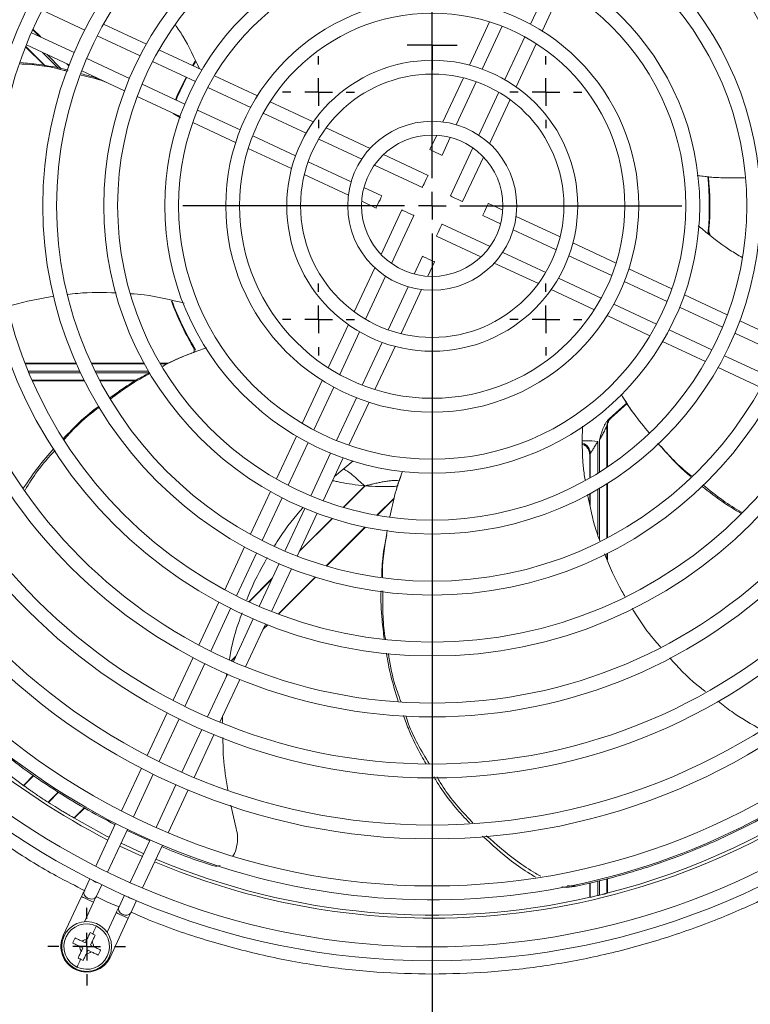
# Model space of a CAD drawing. Header units: millimetres. Extents: x 27 to 1405, y 76 to 1009.
# Tile 12 of 34: x 1096 to 1228, y 488 to 665. Entities that reach past the tile are written whole.
import ezdxf

# ---------------------------------------------------------------- set-up
doc = ezdxf.new("R2010")
doc.units = ezdxf.units.MM
doc.header["$LTSCALE"] = 5
doc.layers.add('AA', color=7, linetype='Continuous')
doc.styles.add('SLDTEXTSTYLE1', font='TXT', dxfattribs={"width": 0.75})
doc.dimstyles.new('SLDDIMSTYLE0', dxfattribs={"dimtxt": 17.5, "dimasz": 16.51, "dimexe": 0, "dimexo": 0.0625, "dimgap": 4.375, "dimtad": 1, "dimrnd": 1e-09, "dimzin": 12, "dimdsep": 46, "dimtxsty": 'SLDTEXTSTYLE1', "dimsah": 1, "dimcen": 0.09, "dimadec": 0, "dimazin": 3, "dimtfac": 1, "dimtofl": 0, "dimtmove": 0, "dimatfit": 3, "dimfxl": 1, "dimfrac": 2, "dimtolj": 1, "dimtzin": 12, "dimarcsym": 0})

# ---------------------------------------------------------------- blocks, each defined once
blk = doc.blocks.new('*D12')
at = {"layer": 'AA', "color": 7}
for p, q in [((1170.15, 626.71), (1170.15, 341.71)), ((1405.15, 392.64), (1405.15, 341.71)), ((1405.15, 346.71), (1170.15, 346.71))]:
    blk.add_line(p, q, dxfattribs=at)
for points in [[(1170.15, 346.71), (1186.66, 344.17), (1186.66, 349.25)], [(1405.15, 346.71), (1388.64, 349.25), (1388.64, 344.17)]]:
    blk.add_solid(points, dxfattribs=at)
at = {"layer": 'AA', "color": 7, "insert": (1270.67, 369.27, 18.92), "char_height": 17.5, "attachment_point": 1, "style": 'SLDTEXTSTYLE1'}
blk.add_mtext('235', dxfattribs=at)
blk = doc.blocks.new('SW_CENTERMARKSYMBOL_7')
at = {"layer": 'AA', "color": 0}
for p, q in [((0, 5), (0, 6.5)), ((0, 0), (0, 2.5)), ((-5, 0), (-6.5, 0)), ((0, 0), (-2.5, 0)), ((0, 0), (0, -2.5)), ((0, 0), (2.5, 0)), ((5, 0), (6.5, 0)), ((0, -5), (0, -6.5))]:
    blk.add_line(p, q, dxfattribs=at)
blk = doc.blocks.new('SW_CENTERMARKSYMBOL_8')
at = {"layer": 'AA', "color": 0}
for p, q in [((0, 5), (0, 6.5)), ((0, 0), (0, 2.5)), ((-5, 0), (-6.5, 0)), ((0, 0), (-2.5, 0)), ((0, 0), (0, -2.5)), ((0, 0), (2.5, 0)), ((5, 0), (6.5, 0)), ((0, -5), (0, -6.5))]:
    blk.add_line(p, q, dxfattribs=at)
blk = doc.blocks.new('SW_CENTERMARKSYMBOL_9')
at = {"layer": 'AA', "color": 0}
for p, q in [((0, 5), (0, 6.5)), ((0, 0), (0, 2.5)), ((-5, 0), (-6.5, 0)), ((0, 0), (-2.5, 0)), ((0, 0), (0, -2.5)), ((0, 0), (2.5, 0)), ((5, 0), (6.5, 0)), ((0, -5), (0, -6.5))]:
    blk.add_line(p, q, dxfattribs=at)
blk = doc.blocks.new('SW_CENTERMARKSYMBOL_10')
at = {"layer": 'AA', "color": 0}
for p, q in [((0, 5), (0, 6.5)), ((0, 0), (0, 2.5)), ((-5, 0), (-6.5, 0)), ((0, 0), (-2.5, 0)), ((0, 0), (0, -2.5)), ((0, 0), (2.5, 0)), ((5, 0), (6.5, 0)), ((0, -5), (0, -6.5))]:
    blk.add_line(p, q, dxfattribs=at)
blk = doc.blocks.new('SW_CENTERMARKSYMBOL_11')
at = {"layer": 'AA', "color": 0}
for p, q in [((0, 5), (0, 45)), ((0, 0), (0, 2.5)), ((-5, 0), (-45, 0)), ((0, 0), (-2.5, 0)), ((0, 0), (0, -2.5)), ((0, 0), (2.5, 0)), ((5, 0), (45, 0)), ((0, -5), (0, -45))]:
    blk.add_line(p, q, dxfattribs=at)
blk = doc.blocks.new('SW_CENTERMARKSYMBOL_15')
at = {"layer": 'AA', "color": 0}
for p, q in [((0, 5), (0, 7)), ((0, 0), (0, 2.5)), ((-5, 0), (-7, 0)), ((0, 0), (-2.5, 0)), ((0, 0), (0, -2.5)), ((0, 0), (2.5, 0)), ((5, 0), (7, 0)), ((0, -5), (0, -7))]:
    blk.add_line(p, q, dxfattribs=at)
blk = doc.blocks.new('SW_CENTERMARKSYMBOL_23')
at = {"layer": 'AA', "color": 0}
for p, q in [((0, 2.5), (0, 4.5)), ((0, 0), (0, 2.5)), ((-2.5, 0), (-4.5, 0)), ((0, 0), (-2.5, 0)), ((0, 0), (0, -2.5)), ((0, 0), (2.5, 0)), ((2.5, 0), (4.5, 0)), ((0, -2.5), (0, -4.5))]:
    blk.add_line(p, q, dxfattribs=at)

msp = doc.modelspace()

# ---------------------------------------------------------------- linework, layer by layer
at = {"color": 7, "linetype": 'Continuous', "lineweight": 15}
for p, q in [((1191.502, 672.176), (1187.905, 664.461)), ((1189.986, 663.245), (1193.601, 670.998)), ((1099.76, 667.021), (1107.467, 663.427)), ((1180.491, 664.89), (1176.856, 657.093)), ((1105.566, 659.348), (1097.858, 662.942)), ((1099.279, 662.28), (1098.089, 663.47)), ((1099.525, 662.165), (1098.129, 663.561)), ((1118.584, 660.891), (1110.86, 664.493)), ((1179.166, 656.368), (1182.768, 664.093)), ((1109.734, 662.37), (1117.443, 658.775)), ((1186.846, 662.191), (1183.244, 654.466)), ((1096.806, 660.383), (1100.19, 656.998)), ((1096.843, 660.477), (1100.352, 656.968)), ((1096.94, 660.723), (1104.658, 657.123)), ((1128.591, 656.225), (1120.857, 659.831)), ((1185.285, 653.163), (1188.92, 660.96)), ((1115.541, 654.697), (1107.833, 658.291)), ((1119.71, 657.718), (1127.421, 654.122)), ((1127.413, 657.84), (1126.915, 657.006)), ((1127.01, 656.962), (1127.447, 657.695)), ((1104.596, 656.963), (1104.241, 657.318)), ((1104.633, 657.058), (1104.487, 657.203)), ((1106.929, 656.064), (1114.654, 652.462)), ((1138.621, 651.548), (1130.868, 655.163)), ((1175.78, 654.787), (1172.076, 646.842)), ((1174.487, 646.335), (1178.105, 654.093)), ((1125.519, 650.044), (1117.808, 653.639)), ((1129.689, 653.064), (1137.404, 649.467)), ((1182.183, 652.191), (1178.565, 644.433)), ((1116.927, 651.402), (1124.661, 647.796)), ((1148.703, 646.846), (1140.906, 650.482)), ((1180.504, 642.912), (1184.209, 650.857)), ((1135.503, 645.388), (1127.788, 648.986)), ((1123.411, 648.379), (1124.76, 647.552)), ((1139.675, 648.408), (1147.4, 644.806)), ((1126.938, 646.734), (1134.691, 643.119)), ((1158.954, 642.066), (1151.009, 645.771)), ((1145.498, 640.728), (1137.773, 644.33)), ((1149.675, 643.745), (1157.433, 640.127)), ((1170.955, 644.439), (1169.741, 641.836)), ((1171.916, 640.822), (1173.417, 644.039)), ((1136.976, 642.053), (1144.772, 638.418)), ((1177.495, 642.137), (1173.459, 633.482)), ((1155.531, 636.049), (1147.773, 639.667)), ((1169.398, 637.196), (1161.358, 640.945)), ((1175.634, 632.468), (1179.383, 640.508)), ((1159.729, 639.057), (1168.384, 635.021)), ((1147.079, 637.342), (1155.024, 633.638)), ((1161.044, 633.478), (1157.827, 634.979)), ((1157.427, 632.517), (1160.03, 631.303)), ((1164.67, 630.96), (1160.92, 622.92)), ((1182.877, 630.911), (1180.274, 632.125)), ((1162.809, 621.291), (1166.845, 629.946)), ((1179.26, 629.95), (1182.477, 628.449)), ((1193.225, 626.085), (1185.28, 629.79)), ((1180.575, 624.371), (1171.92, 628.407)), ((1184.773, 627.379), (1192.531, 623.761)), ((1219.968, 627.449), (1220.065, 627.483)), ((1170.906, 626.232), (1178.946, 622.482)), ((1219.925, 627.096), (1219.959, 626.707)), ((1203.328, 621.374), (1195.531, 625.01)), ((1168.388, 622.606), (1166.887, 619.389)), ((1190.629, 619.683), (1182.871, 623.3)), ((1194.806, 622.7), (1202.531, 619.098)), ((1159.8, 620.516), (1156.095, 612.571)), ((1169.349, 618.989), (1170.563, 621.592)), ((1181.35, 621.362), (1189.295, 617.657)), ((1213.366, 616.694), (1205.613, 620.309)), ((1158.121, 611.237), (1161.738, 618.995)), ((1200.629, 615.02), (1192.904, 618.622)), ((1165.817, 617.093), (1162.199, 609.335)), ((1164.523, 608.64), (1168.228, 616.586)), ((1191.601, 616.581), (1199.398, 612.946)), ((1204.801, 618.039), (1212.516, 614.442)), ((1223.377, 612.025), (1215.643, 615.632)), ((1210.614, 610.363), (1202.899, 613.961)), ((1214.785, 613.384), (1222.495, 609.788)), ((1201.683, 611.88), (1209.436, 608.265)), ((1155.019, 610.265), (1151.384, 602.468)), ((1233.375, 607.363), (1225.65, 610.965)), ((1153.458, 601.237), (1157.06, 608.962)), ((1220.594, 605.71), (1212.883, 609.306)), ((1224.763, 608.731), (1232.471, 605.136)), ((1126.974, 606.319), (1127.134, 606.232)), ((1127.426, 605.653), (1127.315, 605.951)), ((1161.138, 607.06), (1157.536, 599.335)), ((1159.812, 598.538), (1163.448, 606.334)), ((1211.713, 607.203), (1219.447, 603.597)), ((1230.569, 601.058), (1222.861, 604.653)), ((1105.902, 603.306), (1096.704, 603.306)), ((1105.943, 603.212), (1096.741, 603.212)), ((1118.156, 603.306), (1108.646, 603.306)), ((1118.207, 603.212), (1108.689, 603.212)), ((1122.532, 603.306), (1121.024, 603.306)), ((1122.33, 603.212), (1121.078, 603.212)), ((1221.72, 602.537), (1229.444, 598.935)), ((1097.976, 600.215), (1107.359, 600.215)), ((1098.016, 600.122), (1107.406, 600.122)), ((1110.169, 600.215), (1116.815, 600.215)), ((1110.218, 600.122), (1116.664, 600.122)), ((1150.318, 600.183), (1146.703, 592.43)), ((1148.801, 591.251), (1152.399, 598.966)), ((1156.477, 597.065), (1152.88, 589.35)), ((1155.132, 588.5), (1158.747, 596.253)), ((1202.362, 593.473), (1202.454, 593.429)), ((1201.65, 584.508), (1201.65, 591.943)), ((1201.744, 591.9), (1201.65, 591.943)), ((1201.744, 584.57), (1201.744, 591.9)), ((1145.641, 590.153), (1142.035, 582.419)), ((1144.148, 581.272), (1147.744, 588.983)), ((1151.822, 587.081), (1148.226, 579.37)), ((1198.653, 586.976), (1198.56, 586.813)), ((1198.56, 586.813), (1198.56, 582.586)), ((1198.653, 586.976), (1198.653, 582.64)), ((1150.463, 578.489), (1154.07, 586.223)), ((1155.899, 585.687), (1152.498, 582.852)), ((1201.65, 571.731), (1201.65, 581.53)), ((1201.744, 571.78), (1201.744, 581.589)), ((1140.975, 580.146), (1137.373, 572.421)), ((1198.56, 579.718), (1198.56, 578.04)), ((1198.653, 579.769), (1198.653, 577.647)), ((1139.496, 571.296), (1143.091, 579.005)), ((1160.227, 575.839), (1163.242, 578.854)), ((1147.169, 577.103), (1143.574, 569.395)), ((1145.801, 568.491), (1149.403, 576.216)), ((1151.089, 566.701), (1158.092, 573.704)), ((1136.314, 570.151), (1132.714, 562.432)), ((1134.845, 561.322), (1138.439, 569.029)), ((1201.65, 568.016), (1201.65, 568.921)), ((1201.744, 567.815), (1201.744, 568.968)), ((1142.517, 567.128), (1138.923, 559.42)), ((1141.143, 558.502), (1144.742, 566.22)), ((1142.403, 558.015), (1149.085, 564.697)), ((1131.656, 560.162), (1128.059, 552.447)), ((1130.195, 551.349), (1133.788, 559.056)), ((1137.867, 557.154), (1134.273, 549.447)), ((1136.487, 548.517), (1140.085, 556.232)), ((1139.617, 555.229), (1140.468, 556.08)), ((1127.001, 550.178), (1123.404, 542.466)), ((1125.545, 541.377), (1129.138, 549.083)), ((1133.969, 549.581), (1134.655, 550.267)), ((1133.096, 547.309), (1132.98, 546.674)), ((1133.216, 547.181), (1129.623, 539.475)), ((1131.833, 538.536), (1135.429, 546.248)), ((1122.347, 540.198), (1118.751, 532.487)), ((1120.895, 531.405), (1124.488, 539.111)), ((1128.566, 537.209), (1124.973, 529.504)), ((1127.18, 528.557), (1130.775, 536.267)), ((1117.693, 530.219), (1114.098, 522.51)), ((1098.209, 528.93), (1096.452, 527.172)), ((1098.259, 528.896), (1096.459, 527.095)), ((1116.245, 521.434), (1119.838, 529.139)), ((1096.459, 527.095), (1096.452, 527.172)), ((1096.462, 527.053), (1096.459, 527.095)), ((1123.916, 527.237), (1120.323, 519.532)), ((1122.527, 518.579), (1126.122, 526.289)), ((1100.918, 524.038), (1100.862, 524.074)), ((1105.649, 521.261), (1107.411, 523.023)), ((1133.804, 523.571), (1134.794, 519.359)), ((1105.496, 521.274), (1105.5, 521.242)), ((1105.649, 521.261), (1105.553, 521.248)), ((1113.041, 520.242), (1109.447, 512.534)), ((1111.596, 511.463), (1115.188, 519.168)), ((1119.192, 517.106), (1115.111, 519.003)), ((1119.267, 517.266), (1115.674, 509.561)), ((1117.875, 508.603), (1121.47, 516.312)), ((1108.389, 510.267), (1107.341, 508.019)), ((1201.65, 507.649), (1201.65, 510.27)), ((1201.744, 507.768), (1201.744, 510.293)), ((1109.516, 507.005), (1110.539, 509.197)), ((1198.56, 509.507), (1198.56, 507)), ((1198.653, 509.53), (1198.653, 506.926)), ((1106.893, 507.058), (1103.601, 499.999)), ((1114.617, 507.295), (1113.595, 505.103)), ((1198.56, 507), (1198.652, 506.927)), ((1198.652, 506.927), (1198.653, 506.926)), ((1201.65, 507.649), (1201.652, 507.65)), ((1201.652, 507.65), (1201.744, 507.768)), ((1107.423, 502.516), (1109.068, 506.043)), ((1115.77, 504.089), (1116.818, 506.336)), ((1113.147, 504.142), (1111.502, 500.615)), ((1112.03, 496.068), (1115.322, 503.127)), ((1107.843, 499.283), (1107.573, 498.71)), ((1106.566, 498.061), (1107.139, 497.791)), ((1107.139, 497.791), (1106.869, 497.218)), ((1107.573, 498.71), (1107, 498.981)), ((1108.492, 498.276), (1108.763, 498.849)), ((1109.065, 498.006), (1108.492, 498.276)), ((1107.788, 496.784), (1108.058, 497.357)), ((1108.631, 497.086), (1108.058, 497.357)), ((1105.826, 493.886), (1105.917, 493.843))]:
    msp.add_line(p, q, dxfattribs=at)
at = {"color": 8, "linetype": 'Continuous', "lineweight": 15}
for p, q in [((1102.703, 656.526), (1099.876, 659.354)), ((1100.663, 658.986), (1103.221, 656.429)), ((1097.279, 601.863), (1106.56, 601.863)), ((1106.7, 601.565), (1097.401, 601.565)), ((1109.333, 601.863), (1118.971, 601.863)), ((1119.146, 601.565), (1109.48, 601.565)), ((1200.003, 583.449), (1200.003, 589.173)), ((1200.301, 589.383), (1200.301, 583.635)), ((1154.076, 577.288), (1157.978, 581.19)), ((1158.052, 581.172), (1154.147, 577.267)), ((1200.003, 572.311), (1200.003, 580.533)), ((1200.301, 580.708), (1200.301, 571.456)), ((1160.155, 575.851), (1163.274, 578.97)), ((1152.146, 575.266), (1146.177, 569.297)), ((1146.258, 569.47), (1152.076, 575.288)), ((1151.024, 566.72), (1158.023, 573.719)), ((1137.048, 560.26), (1141.296, 564.508)), ((1141.215, 564.336), (1137.111, 560.231)), ((1142.342, 558.038), (1149.021, 564.717)), ((1139.69, 555.386), (1140.408, 556.104)), ((1133.911, 549.606), (1134.729, 550.424)), ((1100.862, 524.074), (1102.696, 525.909)), ((1102.754, 525.874), (1100.918, 524.038)), ((1105.553, 521.248), (1107.358, 523.054)), ((1200.301, 509.937), (1200.301, 507.302)), ((1200.003, 507.23), (1200.003, 509.863))]:
    msp.add_line(p, q, dxfattribs=at)
at = {"color": 7, "linetype": 'Continuous', "lineweight": 15, "flags": 128}
for points in [[(1125.75, 654.901), (1124.168, 651.58), (1123.848, 650.823)], [(1123.943, 650.779), (1124.158, 651.292), (1125.845, 654.857)], [(1169.741, 641.836), (1169.824, 641.797), (1170.06, 641.687), (1170.413, 641.523), (1170.829, 641.329), (1171.245, 641.135), (1171.598, 640.97), (1171.833, 640.86), (1171.916, 640.822)], [(1168.384, 635.021), (1168.422, 635.104), (1168.532, 635.339), (1168.697, 635.692), (1168.891, 636.108), (1169.085, 636.525), (1169.25, 636.878), (1169.36, 637.113), (1169.398, 637.196)], [(1160.03, 631.303), (1160.069, 631.386), (1160.178, 631.622), (1160.343, 631.974), (1160.537, 632.391), (1160.731, 632.807), (1160.896, 633.16), (1161.006, 633.395), (1161.044, 633.478)], [(1173.459, 633.482), (1173.542, 633.443), (1173.777, 633.333), (1174.13, 633.169), (1174.547, 632.975), (1174.963, 632.781), (1175.316, 632.616), (1175.551, 632.506), (1175.634, 632.468)], [(1166.845, 629.946), (1166.762, 629.984), (1166.526, 630.094), (1166.173, 630.259), (1165.757, 630.453), (1165.341, 630.647), (1164.988, 630.812), (1164.752, 630.922), (1164.67, 630.96), (1164.67, 630.96)], [(1180.274, 632.125), (1180.235, 632.042), (1180.125, 631.806), (1179.961, 631.453), (1179.767, 631.037), (1179.573, 630.621), (1179.408, 630.268), (1179.298, 630.032), (1179.26, 629.95)], [(1171.92, 628.407), (1171.881, 628.324), (1171.771, 628.088), (1171.607, 627.735), (1171.413, 627.319), (1171.219, 626.903), (1171.054, 626.55), (1170.944, 626.314), (1170.906, 626.232)], [(1170.563, 621.592), (1170.48, 621.631), (1170.244, 621.74), (1169.891, 621.905), (1169.475, 622.099), (1169.059, 622.293), (1168.706, 622.458), (1168.47, 622.568), (1168.388, 622.606), (1168.388, 622.606)], [(1205.244, 596.116), (1205.026, 595.902), (1202.081, 593.253)], [(1202.454, 593.429), (1205.304, 596.028), (1205.314, 596.038)], [(1087.634, 533.863), (1090.869, 531.224), (1096.462, 527.053)], [(1105.5, 521.242), (1111.541, 517.921), (1111.878, 517.748)], [(1114.026, 516.675), (1117.752, 514.931), (1118.104, 514.774)], [(1107.341, 508.019), (1107.295, 507.92), (1107.245, 507.813), (1107.192, 507.698), (1107.136, 507.578), (1107.077, 507.452), (1107.017, 507.323), (1106.955, 507.191), (1106.893, 507.058)], [(1109.068, 506.043), (1109.13, 506.177), (1109.192, 506.309), (1109.252, 506.438), (1109.311, 506.564), (1109.367, 506.684), (1109.42, 506.799), (1109.47, 506.906), (1109.516, 507.005)], [(1113.595, 505.103), (1113.549, 505.004), (1113.499, 504.897), (1113.445, 504.782), (1113.389, 504.662), (1113.331, 504.536), (1113.27, 504.407), (1113.209, 504.275), (1113.147, 504.142)], [(1115.322, 503.127), (1115.384, 503.26), (1115.445, 503.392), (1115.506, 503.522), (1115.564, 503.647), (1115.621, 503.768), (1115.674, 503.883), (1115.724, 503.99), (1115.77, 504.089)]]:
    msp.add_lwpolyline(points, dxfattribs=at)
at = {"color": 8, "linetype": 'Continuous', "lineweight": 15, "flags": 128}
for points in [[(1117.87, 514.271), (1117.864, 514.274), (1113.792, 516.173)], [(1108.964, 509.976), (1109.038, 509.906), (1109.427, 509.653)], [(1109.427, 509.653), (1109.871, 509.518), (1109.89, 509.515)], [(1106.893, 507.058), (1106.976, 507.019), (1107.212, 506.909), (1107.564, 506.745), (1107.981, 506.55), (1108.397, 506.356), (1108.75, 506.192), (1108.985, 506.082), (1109.068, 506.043), (1109.068, 506.043)], [(1107.341, 508.019), (1107.284, 507.753), (1107.371, 507.394), (1107.619, 507.053), (1107.991, 506.782), (1108.429, 506.623)], [(1115.277, 507.003), (1115.292, 506.99), (1115.681, 506.737)], [(1115.681, 506.737), (1116.124, 506.602), (1116.226, 506.59)], [(1113.595, 505.103), (1113.537, 504.836), (1113.624, 504.478), (1113.873, 504.137), (1114.244, 503.866), (1114.682, 503.707), (1115.121, 503.682), (1115.492, 503.797), (1115.74, 504.033), (1115.77, 504.089)], [(1113.147, 504.142), (1113.229, 504.103), (1113.465, 503.993), (1113.818, 503.828), (1114.234, 503.634), (1114.65, 503.44), (1115.003, 503.276), (1115.239, 503.166), (1115.322, 503.127)], [(1103.601, 499.999), (1103.684, 499.96), (1103.737, 499.935)], [(1111.894, 496.132), (1111.947, 496.107), (1112.03, 496.068)], [(1105.826, 493.886), (1105.865, 493.968), (1105.869, 493.976)], [(1105.959, 493.934), (1105.956, 493.926), (1105.917, 493.843)]]:
    msp.add_lwpolyline(points, dxfattribs=at)
at = {"color": 7, "linetype": 'Continuous', "lineweight": 15}
for centre, radius in [((1170.152, 631.714), 136.25), ((1170.152, 631.714), 122.75), ((1170.152, 631.714), 114.25), ((1170.152, 631.714), 111.75), ((1170.152, 631.714), 103.25), ((1170.152, 631.714), 100.75), ((1170.152, 631.714), 92.25), ((1170.152, 631.714), 89.75), ((1170.152, 631.714), 81.25), ((1170.152, 631.714), 78.75), ((1170.152, 631.714), 70.25), ((1170.152, 631.714), 67.75), ((1170.152, 631.714), 59.25), ((1170.152, 631.714), 56.75), ((1170.152, 631.714), 48.25), ((1170.152, 631.714), 45.75), ((1170.152, 631.714), 37.25), ((1170.152, 631.714), 34.75), ((1170.152, 631.714), 26.25), ((1170.152, 631.714), 23.75), ((1170.152, 631.714), 15.25), ((1170.152, 631.714), 12.75), ((1107.816, 498.033), 4.5)]:
    msp.add_circle(centre, radius, dxfattribs=at)
for centre, radius, start, end in [((1170.152, 631.714), 133.75, 228.668, 180), ((1170.152, 631.714), 125.25, 0, 227.32741), ((1170.152, 631.714), 49.987, 354.69903, 6.04157), ((1170.152, 631.714), 50.092, 355.15488, 5.99321), ((1170.152, 631.714), 125.25, 228.61875, 0), ((1170.152, 631.714), 50.092, 200.0753, 210.46169), ((1170.152, 631.714), 49.987, 200.08854, 211.0231), ((1203.651, 591.943), 2, 130.10912, 179.99817), ((1170.152, 631.714), 128, 284.24648, 327.8651), ((1170.152, 631.714), 128, 247.08191, 282.8651), ((1170.152, 631.714), 128.013, 283.48495, 283.62181), ((1107.816, 498.033), 4.1, 64.73619, 244.73619), ((1107.816, 498.033), 4.1, 244.73619, 64.73619), ((1107.77, 498.055), 4.6, 155, 245), ((1107.861, 498.012), 4.6, 245, 335)]:
    msp.add_arc(centre, radius, start, end, dxfattribs=at)
at = {"color": 8, "linetype": 'Continuous', "lineweight": 15}
for centre, radius, start, end in [((1196.653, 586.975), 2, 0.01081, 70.61029), ((1170.152, 631.714), 128.554, 270, 332.92707), ((1170.152, 631.714), 128.554, 229.92526, 242.92707), ((1170.152, 631.714), 128.554, 247.07293, 270), ((1108.743, 507.468), 0.902, 249.62577, 329.08294)]:
    msp.add_arc(centre, radius, start, end, dxfattribs=at)
at = {"color": 7, "linetype": 'Continuous', "lineweight": 15}
for points, knots in [([(1128.16, 656.426), (1127.239, 658.429), (1125.972, 661.184), (1124.279, 663.694), (1123.817, 664.379)], [0, 0, 0, 0, 0.7271486, 1, 1, 1, 1]), ([(1095.941, 657.537), (1096.983, 657.438), (1099.762, 657.173), (1102.607, 656.685), (1104.369, 656.199), (1104.448, 656.178)], [0, 0, 0, 0, 0.36430644, 0.97145738, 1, 1, 1, 1]), ([(1095.859, 657.3), (1096.081, 657.293), (1098.744, 657.215), (1101.612, 656.741), (1104.165, 656.028), (1104.364, 655.972)], [0, 0, 0, 0, 0.0772626, 0.9279592, 1, 1, 1, 1]), ([(1106.824, 655.293), (1108.188, 654.982), (1109.841, 654.606), (1111.405, 653.963), (1111.678, 653.85)], [0, 0, 0, 0, 0.8252962, 1, 1, 1, 1]), ([(1106.903, 655.505), (1107.696, 655.31), (1108.869, 655.021), (1110, 654.599), (1110.367, 654.461)], [0, 0, 0, 0, 0.6752061, 1, 1, 1, 1]), ([(1226.504, 636.774), (1225.075, 636.736), (1222.211, 636.659), (1219.363, 636.99), (1217.937, 637.155)], [0, 0, 0, 0, 0.499064, 1, 1, 1, 1]), ([(1221.852, 636.795), (1221.426, 636.808), (1220.211, 636.847), (1219.005, 637.018), (1218.223, 637.129)], [0, 0, 0, 0, 0.3504302, 1, 1, 1, 1]), ([(1220.251, 636.877), (1220.297, 636.874), (1220.389, 636.867), (1220.482, 636.859), (1220.528, 636.855)], [0, 0, 0, 0, 0.5000006, 1, 1, 1, 1]), ([(1218.132, 628.104), (1219.99, 626.564), (1222.518, 624.469), (1225.344, 622.808), (1226.093, 622.368)], [0, 0, 0, 0, 0.7350705, 1, 1, 1, 1]), ([(1219.968, 627.449), (1219.968, 627.449), (1219.967, 627.447), (1219.965, 627.435), (1219.962, 627.417), (1219.958, 627.391), (1219.952, 627.342), (1219.942, 627.254), (1219.931, 627.149), (1219.925, 627.096)], [0, 0, 0, 0, 0.0999945, 0.1997631, 0.29957727, 0.39970812, 0.50042413, 0.74810375, 1, 1, 1, 1]), ([(1220.065, 627.483), (1220.06, 627.233), (1220.054, 626.871), (1220.226, 626.56), (1220.279, 626.463)], [0, 0, 0, 0, 0.6896144, 1, 1, 1, 1]), ([(1101.885, 615.377), (1099.353, 614.957), (1096.581, 614.497), (1093.931, 613.591), (1093.701, 613.512)], [0, 0, 0, 0, 0.9131817, 1, 1, 1, 1]), ([(1113.137, 615.984), (1110.819, 616.051), (1107.879, 616.137), (1104.966, 615.772), (1104.35, 615.694)], [0, 0, 0, 0, 0.7886242, 1, 1, 1, 1]), ([(1125.392, 614.137), (1123.006, 614.73), (1119.834, 615.518), (1116.582, 615.782), (1115.776, 615.847)], [0, 0, 0, 0, 0.7520974, 1, 1, 1, 1]), ([(1121.558, 602.735), (1121.703, 602.819), (1123.327, 603.749), (1125.973, 604.86), (1128.506, 605.757), (1129.432, 606.085)], [0, 0, 0, 0, 0.0586925, 0.6557, 1, 1, 1, 1]), ([(1127.222, 605.292), (1127.229, 605.402), (1127.252, 605.762), (1127.089, 606.09), (1126.974, 606.319)], [0, 0, 0, 0, 0.303525, 1, 1, 1, 1]), ([(1127.315, 605.951), (1127.302, 605.973), (1127.275, 606.016), (1127.24, 606.071), (1127.21, 606.119), (1127.176, 606.172), (1127.145, 606.219), (1127.138, 606.227), (1127.134, 606.232)], [0, 0, 0, 0, 0.1259454, 0.2509854, 0.3755081, 0.4999065, 0.7500489, 1, 1, 1, 1]), ([(1121.523, 602.793), (1121.814, 602.947), (1123.432, 603.802), (1125.137, 604.474), (1126.536, 605.026)], [0, 0, 0, 0, 0.179954, 1, 1, 1, 1]), ([(1126.695, 605.094), (1126.758, 605.122), (1127.027, 605.24), (1127.307, 605.328), (1127.522, 605.396)], [0, 0, 0, 0, 0.2351495, 1, 1, 1, 1]), ([(1127.258, 605.321), (1127.215, 605.304), (1127.129, 605.27), (1127.042, 605.237), (1126.999, 605.22)], [0, 0, 0, 0, 0.5000003, 1, 1, 1, 1]), ([(1111.999, 597.01), (1112.691, 597.525), (1114.661, 598.992), (1117.087, 600.502), (1118.854, 601.408), (1119.203, 601.587)], [0, 0, 0, 0, 0.3032652, 0.8623841, 1, 1, 1, 1]), ([(1112.127, 596.824), (1113.268, 597.703), (1115.524, 599.44), (1118.037, 600.779), (1119.278, 601.44)], [0, 0, 0, 0, 0.5062402, 1, 1, 1, 1]), ([(1209.296, 590.742), (1208.356, 591.858), (1206.495, 594.067), (1204.966, 596.518), (1204.208, 597.731)], [0, 0, 0, 0, 0.5050948, 1, 1, 1, 1]), ([(1206.358, 594.46), (1206.103, 594.801), (1205.376, 595.776), (1204.758, 596.825), (1204.356, 597.506)], [0, 0, 0, 0, 0.35043138, 1, 1, 1, 1]), ([(1103.616, 589.713), (1104.369, 590.493), (1106.334, 592.527), (1108.494, 594.455), (1109.948, 595.514), (1109.991, 595.545)], [0, 0, 0, 0, 0.3760978, 0.9815458, 1, 1, 1, 1]), ([(1103.764, 589.505), (1103.929, 589.699), (1105.671, 591.759), (1107.835, 593.716), (1109.965, 595.255), (1110.115, 595.363)], [0, 0, 0, 0, 0.0884439, 0.9359123, 1, 1, 1, 1]), ([(1205.424, 595.763), (1205.45, 595.725), (1205.502, 595.649), (1205.554, 595.572), (1205.58, 595.533)], [0, 0, 0, 0, 0.5000008, 1, 1, 1, 1]), ([(1202.362, 593.473), (1202.361, 593.473), (1202.359, 593.472), (1202.349, 593.465), (1202.334, 593.454), (1202.314, 593.439), (1202.274, 593.408), (1202.206, 593.353), (1202.123, 593.287), (1202.081, 593.253)], [0, 0, 0, 0, 0.0999945, 0.1997631, 0.2995773, 0.3997081, 0.5004241, 0.7481038, 1, 1, 1, 1]), ([(1197.252, 591.91), (1197.206, 589.512), (1197.144, 586.278), (1197.6, 583.082), (1197.718, 582.256)], [0, 0, 0, 0, 0.7415937, 1, 1, 1, 1]), ([(1200.301, 589.383), (1200.348, 589.557), (1200.444, 589.904), (1200.595, 590.437), (1200.751, 590.954), (1200.931, 591.47), (1201.13, 591.957), (1201.339, 592.355), (1201.529, 592.651), (1201.693, 592.866), (1201.875, 593.071), (1202.012, 593.192), (1202.081, 593.253)], [0, 0, 0, 0, 0.1249554, 0.2498675, 0.3843694, 0.4990759, 0.6291794, 0.7486252, 0.8103031, 0.8728445, 0.936138, 1, 1, 1, 1]), ([(1201.65, 591.943), (1201.65, 591.943), (1201.649, 591.942), (1201.643, 591.931), (1201.634, 591.914), (1201.621, 591.89), (1201.605, 591.858), (1201.576, 591.801), (1201.526, 591.7), (1201.432, 591.513), (1201.291, 591.232), (1201.049, 590.761), (1200.782, 590.254), (1200.538, 589.808), (1200.399, 589.558), (1200.329, 589.434), (1200.301, 589.383)], [0, 0, 0, 0, 0.01970388, 0.03967779, 0.06012901, 0.08125076, 0.10321859, 0.12618865, 0.18437581, 0.25100417, 0.36291681, 0.50069166, 0.74994168, 0.87493271, 0.94889449, 1, 1, 1, 1]), ([(1202.454, 593.429), (1202.342, 593.334), (1202.243, 593.23), (1202.068, 593.001), (1201.991, 592.875), (1201.869, 592.613), (1201.823, 592.476), (1201.76, 592.193), (1201.744, 592.046), (1201.744, 591.9)], [0, 0, 0, 0, 0.25, 0.25, 0.5, 0.5, 0.75, 0.75, 1, 1, 1, 1]), ([(1200.003, 589.173), (1199.311, 589.261), (1198.412, 589.375), (1197.513, 589.291), (1197.306, 589.272)], [0, 0, 0, 0, 0.7697207, 1, 1, 1, 1]), ([(1198.56, 586.813), (1198.533, 587.066), (1198.481, 587.545), (1198.092, 588.142), (1197.69, 588.516), (1197.398, 588.61), (1197.319, 588.635)], [0, 0, 0, 0, 0.32169833, 0.60813809, 0.89501138, 1, 1, 1, 1]), ([(1200.003, 589.173), (1199.966, 589.108), (1199.894, 588.984), (1199.79, 588.807), (1199.695, 588.646), (1199.564, 588.425), (1199.401, 588.158), (1199.197, 587.83), (1199.01, 587.534), (1198.867, 587.312), (1198.777, 587.173), (1198.723, 587.089), (1198.684, 587.028), (1198.659, 586.988), (1198.655, 586.98), (1198.653, 586.976)], [0, 0, 0, 0, 0.0710185, 0.1363245, 0.1959231, 0.2498207, 0.3832889, 0.4996667, 0.6344768, 0.7494855, 0.8061086, 0.8587299, 0.90802, 0.9547932, 1, 1, 1, 1]), ([(1216.931, 582.947), (1216.705, 583.121), (1214.456, 584.85), (1212.555, 586.973), (1210.846, 588.882)], [0, 0, 0, 0, 0.1008578, 1, 1, 1, 1]), ([(1216.81, 582.832), (1216.114, 583.418), (1214.166, 585.061), (1212.52, 587.012), (1211.463, 588.266)], [0, 0, 0, 0, 0.3572651, 1, 1, 1, 1]), ([(1096.45, 580.803), (1097.29, 582.049), (1098.959, 584.526), (1100.923, 586.776), (1101.898, 587.893)], [0, 0, 0, 0, 0.5034603, 1, 1, 1, 1]), ([(1096.718, 580.411), (1097.436, 581.595), (1098.992, 584.163), (1101.023, 586.38), (1102.117, 587.574)], [0, 0, 0, 0, 0.4611307, 1, 1, 1, 1]), ([(1157.978, 581.19), (1157.604, 581.515), (1156.857, 582.165), (1155.733, 583.129), (1154.851, 583.869), (1154.27, 584.151), (1154.135, 584.216)], [0, 0, 0, 0, 0.3028295, 0.6056019, 0.9081063, 1, 1, 1, 1]), ([(1162.534, 575.566), (1162.819, 576.996), (1163.365, 579.74), (1164.295, 582.379), (1164.74, 583.643)], [0, 0, 0, 0, 0.521131, 1, 1, 1, 1]), ([(1163.607, 580.178), (1163.715, 580.591), (1164.024, 581.767), (1164.458, 582.904), (1164.74, 583.643)], [0, 0, 0, 0, 0.3504349, 1, 1, 1, 1]), ([(1158.052, 581.172), (1158.308, 581.233), (1158.819, 581.354), (1159.601, 581.542), (1160.369, 581.719), (1161.155, 581.879), (1161.914, 582.008), (1162.574, 582.084), (1163.093, 582.117), (1163.494, 582.125), (1163.88, 582.114), (1164.13, 582.089), (1164.252, 582.076)], [0, 0, 0, 0, 0.1251398, 0.2502844, 0.383208, 0.5005719, 0.6324347, 0.7503147, 0.8164943, 0.8803544, 0.941618, 1, 1, 1, 1]), ([(1164.044, 581.721), (1164.03, 581.677), (1164.003, 581.589), (1163.975, 581.5), (1163.961, 581.456)], [0, 0, 0, 0, 0.5000005, 1, 1, 1, 1]), ([(1225.804, 576.24), (1224.826, 576.828), (1222.368, 578.306), (1220.106, 580.074), (1218.744, 581.139)], [0, 0, 0, 0, 0.3976669, 1, 1, 1, 1]), ([(1225.957, 576.391), (1224.825, 577.078), (1222.381, 578.562), (1220.169, 580.376), (1218.982, 581.349)], [0, 0, 0, 0, 0.4631804, 1, 1, 1, 1]), ([(1198.188, 579.613), (1198.618, 577.415), (1199.171, 574.584), (1200.147, 571.874), (1200.366, 571.268)], [0, 0, 0, 0, 0.7763119, 1, 1, 1, 1]), ([(1146.845, 577.255), (1145.367, 575.509), (1143.506, 573.311), (1142.006, 570.859), (1141.698, 570.355)], [0, 0, 0, 0, 0.7944296, 1, 1, 1, 1]), ([(1161.034, 564.724), (1161.058, 565.645), (1161.128, 568.203), (1161.628, 570.716), (1161.948, 572.325)], [0, 0, 0, 0, 0.3599591, 1, 1, 1, 1]), ([(1161.201, 564.707), (1161.196, 565.001), (1161.145, 567.833), (1161.618, 570.639), (1162.042, 573.153)], [0, 0, 0, 0, 0.1041234, 1, 1, 1, 1]), ([(1201.241, 568.9), (1202.18, 566.595), (1203.266, 563.929), (1204.769, 561.483), (1204.972, 561.151)], [0, 0, 0, 0, 0.86439196, 1, 1, 1, 1]), ([(1140.399, 568.228), (1139.135, 565.963), (1137.753, 563.485), (1136.8, 560.822), (1136.718, 560.593)], [0, 0, 0, 0, 0.9141458, 1, 1, 1, 1]), ([(1161.5, 553.537), (1161.354, 554.693), (1160.99, 557.582), (1160.836, 560.503), (1160.916, 562.247), (1160.916, 562.247)], [0, 0, 0, 0, 0.40039779, 0.99995135, 1, 1, 1, 1]), ([(1161.72, 553.502), (1161.715, 553.523), (1161.445, 554.848), (1161.216, 557.764), (1161.225, 560.651), (1161.23, 562.209)], [0, 0, 0, 0, 0.007357, 0.4646354, 1, 1, 1, 1]), ([(1135.864, 558.243), (1135.635, 557.629), (1134.799, 555.388), (1134.034, 552.564), (1133.645, 550.339), (1133.555, 549.827)], [0, 0, 0, 0, 0.2248993, 0.8213435, 1, 1, 1, 1]), ([(1206.215, 559.094), (1206.49, 558.631), (1207.65, 556.676), (1209.376, 554.316), (1210.939, 552.532), (1211.359, 552.052)], [0, 0, 0, 0, 0.1850303, 0.7810074, 1, 1, 1, 1]), ([(1164.006, 542.314), (1163.53, 543.846), (1162.646, 546.685), (1162.122, 549.611), (1161.881, 550.958)], [0, 0, 0, 0, 0.5398226, 1, 1, 1, 1]), ([(1164.488, 542.267), (1164.061, 543.413), (1163.014, 546.222), (1162.529, 549.185), (1162.241, 550.939)], [0, 0, 0, 0, 0.4079405, 1, 1, 1, 1]), ([(1213.01, 550.137), (1213.176, 549.944), (1214.865, 547.973), (1217.009, 545.896), (1219.167, 544.262), (1219.458, 544.042)], [0, 0, 0, 0, 0.0860744, 0.8766853, 1, 1, 1, 1]), ([(1221.728, 542.303), (1222.535, 541.662), (1224.994, 539.709), (1227.737, 538.172), (1229.579, 537.139)], [0, 0, 0, 0, 0.3284303, 1, 1, 1, 1]), ([(1132.348, 539.639), (1132.333, 539.501), (1132.293, 539.112), (1132.317, 538.721), (1132.332, 538.469)], [0, 0, 0, 0, 0.3549985, 1, 1, 1, 1]), ([(1169.055, 531.011), (1168.766, 531.491), (1167.602, 533.421), (1166.21, 536.334), (1165.29, 538.824), (1164.957, 539.727)], [0, 0, 0, 0, 0.1745193, 0.7008306, 1, 1, 1, 1]), ([(1169.648, 530.974), (1168.929, 532.151), (1167.518, 534.462), (1166.124, 537.407), (1165.54, 539.18), (1165.372, 539.689)], [0, 0, 0, 0, 0.4250746, 0.8349462, 1, 1, 1, 1]), ([(1132.401, 535.752), (1132.407, 534.556), (1132.424, 531.382), (1132.949, 528.246), (1133.276, 526.292)], [0, 0, 0, 0, 0.3765429, 1, 1, 1, 1]), ([(1112.936, 520.016), (1111.082, 520.998), (1107.37, 522.966), (1101.847, 526.372), (1096.355, 530.107), (1092.776, 532.924), (1090.987, 534.333)], [0, 0, 0, 0, 0.24768711, 0.49614794, 0.74808078, 1, 1, 1, 1]), ([(1176.863, 520.339), (1176.452, 520.774), (1174.197, 523.161), (1172.038, 525.955), (1170.567, 528.456), (1170.46, 528.639)], [0, 0, 0, 0, 0.1711819, 0.9394044, 1, 1, 1, 1]), ([(1177.503, 520.381), (1177.18, 520.71), (1174.991, 522.937), (1172.729, 525.669), (1171.206, 528.309), (1171.015, 528.642)], [0, 0, 0, 0, 0.1316512, 0.890728, 1, 1, 1, 1]), ([(1096.459, 527.095), (1096.459, 527.091), (1096.488, 527.067), (1096.572, 527.003), (1096.607, 526.977), (1096.691, 526.914), (1096.74, 526.878), (1096.905, 526.757), (1097.04, 526.66), (1097.359, 526.433), (1097.545, 526.302), (1097.95, 526.019), (1098.171, 525.866), (1098.652, 525.537), (1098.906, 525.364), (1099.435, 525.009), (1099.713, 524.824), (1100.281, 524.45), (1100.57, 524.263), (1100.862, 524.074)], [0, 0, 0, 0, 0.125, 0.125, 0.1875, 0.1875, 0.25, 0.25, 0.375, 0.375, 0.5, 0.5, 0.625, 0.625, 0.75, 0.75, 0.875, 0.875, 1, 1, 1, 1]), ([(1238.379, 526.38), (1235.364, 524.427), (1232.256, 522.597), (1227.428, 520.031), (1225.791, 519.206), (1222.455, 517.617), (1220.753, 516.852), (1215.575, 514.663), (1212.017, 513.34), (1204.659, 510.989), (1200.861, 509.963), (1196.932, 509.104)], [0, 0, 0, 0, 0.25, 0.25, 0.375, 0.375, 0.5, 0.5, 0.75, 0.75, 1, 1, 1, 1]), ([(1100.918, 524.038), (1101.455, 523.693), (1101.98, 523.362), (1102.745, 522.889), (1102.989, 522.74), (1103.457, 522.456), (1103.681, 522.322), (1104.103, 522.071), (1104.296, 521.957), (1104.647, 521.752), (1104.806, 521.66), (1105.082, 521.502), (1105.197, 521.437), (1105.382, 521.334), (1105.452, 521.297), (1105.496, 521.274)], [0, 0, 0, 0, 0.25, 0.25, 0.375, 0.375, 0.5, 0.5, 0.625, 0.625, 0.75, 0.75, 0.875, 0.875, 1, 1, 1, 1]), ([(1134.794, 519.359), (1134.9, 518.854), (1135.128, 517.765), (1134.916, 516.076), (1134.576, 514.871), (1134.225, 514.442), (1134.199, 514.41)], [0, 0, 0, 0, 0.293282, 0.6325349, 0.9728939, 1, 1, 1, 1]), ([(1188.817, 510.543), (1188.475, 510.749), (1186.986, 511.646), (1183.638, 513.936), (1180.945, 516.406), (1179.241, 517.969)], [0, 0, 0, 0, 0.09856167, 0.42974372, 1, 1, 1, 1]), ([(1189.767, 510.709), (1189.448, 510.891), (1187.976, 511.732), (1184.528, 513.977), (1181.715, 516.446), (1179.902, 518.038)], [0, 0, 0, 0, 0.089592, 0.4131151, 1, 1, 1, 1]), ([(1130.334, 512.698), (1127.405, 513.677), (1124.396, 514.683), (1121.447, 516.057), (1121.368, 516.094)], [0, 0, 0, 0, 0.97326729, 1, 1, 1, 1]), ([(1131.87, 512.63), (1131.52, 512.575), (1131.012, 512.495), (1130.495, 512.65), (1130.334, 512.698)], [0, 0, 0, 0, 0.6881632, 1, 1, 1, 1]), ([(1195.811, 508.865), (1195.157, 508.753), (1194.401, 508.623), (1193.626, 508.801), (1193.522, 508.824)], [0, 0, 0, 0, 0.8657396, 1, 1, 1, 1]), ([(1196.932, 509.104), (1196.267, 508.985), (1195.49, 508.845), (1194.69, 509.018), (1194.575, 509.043)], [0, 0, 0, 0, 0.8570188, 1, 1, 1, 1]), ([(1198.653, 506.926), (1198.654, 506.925), (1198.664, 506.927), (1198.7, 506.933), (1198.727, 506.939), (1198.832, 506.961), (1198.934, 506.983), (1199.184, 507.039), (1199.334, 507.073), (1199.655, 507.147), (1199.829, 507.188), (1200.003, 507.23)], [0, 0, 0, 0, 0.125, 0.125, 0.25, 0.25, 0.5, 0.5, 0.75, 0.75, 1, 1, 1, 1]), ([(1200.301, 507.302), (1200.476, 507.344), (1200.647, 507.386), (1200.889, 507.447), (1200.966, 507.466), (1201.112, 507.503), (1201.181, 507.521), (1201.306, 507.554), (1201.363, 507.568), (1201.463, 507.595), (1201.506, 507.607), (1201.611, 507.635), (1201.649, 507.647), (1201.65, 507.649)], [0, 0, 0, 0, 0.25, 0.25, 0.375, 0.375, 0.5, 0.5, 0.625, 0.625, 0.75, 0.75, 1, 1, 1, 1]), ([(1108.901, 500.332), (1109.002, 500.546), (1109.098, 500.75), (1109.267, 501.108), (1109.34, 501.263), (1109.456, 501.509), (1109.498, 501.599), (1109.553, 501.715), (1109.566, 501.741), (1109.566, 501.741)], [0, 0, 0, 0, 0.25, 0.25, 0.5, 0.5, 0.75, 0.75, 1, 1, 1, 1]), ([(1107, 498.981), (1106.78, 499.084), (1106.564, 499.186), (1106.14, 499.387), (1105.93, 499.485), (1105.734, 499.578)], [0, 0, 0, 0, 0.5, 0.5, 1, 1, 1, 1]), ([(1107, 498.981), (1107.132, 499.094), (1107.281, 499.174), (1107.573, 499.269), (1107.715, 499.286), (1107.843, 499.283)], [0, 0, 0, 0, 0.5, 0.5, 1, 1, 1, 1]), ([(1108.441, 500.549), (1108.348, 500.353), (1108.251, 500.148), (1108.051, 499.724), (1107.947, 499.503), (1107.843, 499.283)], [0, 0, 0, 0, 0.5, 0.5, 1, 1, 1, 1]), ([(1108.763, 498.849), (1108.867, 499.069), (1108.969, 499.285), (1109.169, 499.71), (1109.268, 499.919), (1109.36, 500.115)], [0, 0, 0, 0, 0.5, 0.5, 1, 1, 1, 1]), ([(1105.3, 498.659), (1105.497, 498.566), (1105.701, 498.469), (1106.125, 498.269), (1106.346, 498.165), (1106.566, 498.061)], [0, 0, 0, 0, 0.5, 0.5, 1, 1, 1, 1]), ([(1106.869, 497.218), (1106.785, 497.315), (1106.708, 497.435), (1106.596, 497.721), (1106.562, 497.887), (1106.566, 498.061)], [0, 0, 0, 0, 0.5, 0.5, 1, 1, 1, 1]), ([(1108.763, 498.849), (1108.846, 498.752), (1108.924, 498.632), (1109.036, 498.346), (1109.069, 498.18), (1109.065, 498.006)], [0, 0, 0, 0, 0.5, 0.5, 1, 1, 1, 1]), ([(1110.332, 497.408), (1110.135, 497.501), (1109.93, 497.598), (1109.506, 497.798), (1109.286, 497.902), (1109.065, 498.006)], [0, 0, 0, 0, 0.5, 0.5, 1, 1, 1, 1]), ([(1106.731, 495.735), (1106.63, 495.521), (1106.534, 495.317), (1106.365, 494.959), (1106.291, 494.804), (1106.176, 494.558), (1106.133, 494.468), (1106.078, 494.352), (1106.066, 494.326), (1106.066, 494.326)], [0, 0, 0, 0, 0.25, 0.25, 0.5, 0.5, 0.75, 0.75, 1, 1, 1, 1]), ([(1106.869, 497.218), (1106.765, 496.998), (1106.663, 496.782), (1106.463, 496.357), (1106.364, 496.148), (1106.271, 495.952)], [0, 0, 0, 0, 0.5, 0.5, 1, 1, 1, 1]), ([(1107.788, 496.784), (1107.684, 496.564), (1107.582, 496.348), (1107.382, 495.923), (1107.283, 495.714), (1107.191, 495.518)], [0, 0, 0, 0, 0.5, 0.5, 1, 1, 1, 1]), ([(1108.631, 497.086), (1108.499, 496.973), (1108.35, 496.893), (1108.058, 496.798), (1107.916, 496.781), (1107.788, 496.784)], [0, 0, 0, 0, 0.5, 0.5, 1, 1, 1, 1]), ([(1108.631, 497.086), (1108.851, 496.983), (1109.068, 496.88), (1109.492, 496.68), (1109.701, 496.582), (1109.898, 496.489)], [0, 0, 0, 0, 0.5, 0.5, 1, 1, 1, 1])]:
    msp.add_open_spline(points, degree=3, knots=knots, dxfattribs=at)
at = {"color": 8, "linetype": 'Continuous', "lineweight": 15}
for points, knots in [([(1157.978, 581.19), (1157.215, 581.268), (1155.69, 581.422), (1153.913, 581.742), (1152.808, 581.976), (1152.301, 582.094), (1152.161, 582.126), (1152.16, 582.127)], [0, 0, 0, 0, 0.3299342, 0.6590152, 0.8317818, 0.9979576, 1, 1, 1, 1]), ([(1163.863, 581.106), (1163.522, 581.087), (1162.581, 581.034), (1160.518, 581.014), (1158.874, 581.12), (1158.052, 581.172)], [0, 0, 0, 0, 0.2211193, 0.6106656, 1, 1, 1, 1]), ([(1170.152, 493.072), (1173.478, 493.141), (1180.215, 493.282), (1190.389, 494.436), (1200.684, 496.335), (1211.017, 499.086), (1220.726, 502.494), (1229.746, 506.418), (1238.045, 510.712), (1246.105, 515.6), (1253.867, 521.063), (1261.275, 527.079), (1268.265, 533.602), (1274.786, 540.591), (1280.807, 547.997), (1286.251, 555.769), (1290.603, 562.814), (1292.897, 567.37), (1293.78, 569.124)], [0, 0, 0, 0, 0.0653059, 0.1322671, 0.2007848, 0.2707439, 0.3420156, 0.4026477, 0.4637745, 0.5253611, 0.5876062, 0.6500347, 0.7126097, 0.7751877, 0.8376163, 0.8998582, 0.961448, 1, 1, 1, 1]), ([(1075.586, 530.442), (1076.749, 529.335), (1080.214, 526.035), (1086.449, 521.075), (1094.203, 515.61), (1101.252, 511.263), (1105.808, 508.969), (1107.562, 508.086)], [0, 0, 0, 0, 0.1229729, 0.3665163, 0.6093317, 0.8496026, 1, 1, 1, 1]), ([(1109.665, 506.998), (1109.984, 506.83), (1111.239, 506.167), (1112.555, 505.633), (1113.537, 505.235)], [0, 0, 0, 0, 0.2539694, 1, 1, 1, 1]), ([(1115.838, 504.234), (1116.928, 503.749), (1121.335, 501.791), (1129.299, 499.113), (1139.617, 496.328), (1149.916, 494.438), (1160.089, 493.281), (1166.826, 493.141), (1170.152, 493.072)], [0, 0, 0, 0, 0.06408978, 0.25912744, 0.4505703, 0.63806601, 0.82129626, 1, 1, 1, 1])]:
    msp.add_open_spline(points, degree=3, knots=knots, dxfattribs=at)
at = {"color": 7, "linetype": 'Continuous', "lineweight": 15}
for points in [[(1105.496, 521.274), (1105.53, 521.256), (1105.549, 521.248), (1105.553, 521.248)], [(1195.811, 508.865), (1196.181, 508.942), (1196.555, 509.022), (1196.932, 509.104)], [(1105.3, 498.659), (1105.445, 498.965), (1105.589, 499.272), (1105.734, 499.578)], [(1108.901, 500.332), (1108.747, 500.405), (1108.594, 500.477), (1108.441, 500.549)], [(1109.36, 500.115), (1109.207, 500.188), (1109.054, 500.26), (1108.901, 500.332)], [(1106.271, 495.952), (1106.424, 495.879), (1106.577, 495.807), (1106.731, 495.735)], [(1106.731, 495.735), (1106.884, 495.662), (1107.038, 495.59), (1107.191, 495.518)], [(1110.332, 497.408), (1110.187, 497.102), (1110.042, 496.795), (1109.898, 496.489)]]:
    msp.add_open_spline(points, degree=3, dxfattribs=at)

# ---------------------------------------------------------------- block references
at = {"layer": 'AA', "color": 7}
for name, p in [('SW_CENTERMARKSYMBOL_11', (1170.152, 631.714)), ('SW_CENTERMARKSYMBOL_23', (1170.152, 660.714)), ('SW_CENTERMARKSYMBOL_7', (1149.646, 652.22)), ('SW_CENTERMARKSYMBOL_10', (1190.658, 652.22)), ('SW_CENTERMARKSYMBOL_8', (1149.646, 611.208)), ('SW_CENTERMARKSYMBOL_9', (1190.658, 611.208)), ('SW_CENTERMARKSYMBOL_15', (1107.816, 498.033))]:
    msp.add_blockref(name, p, dxfattribs=at)

# ---------------------------------------------------------------- dimensions: what is measured, and where the dimension line sits
dim = msp.add_linear_dim(base=(1170.152, 346.714), p1=(1405.152, 397.643), p2=(1170.152, 631.714), dimstyle='SLDDIMSTYLE0', dxfattribs=at)
dim.commit()
dim.dimension.update_dxf_attribs({"geometry": '*D12', "text_midpoint": (1297.173, 346.714), "dimtype": 160})

doc.saveas('drawing.dxf')
